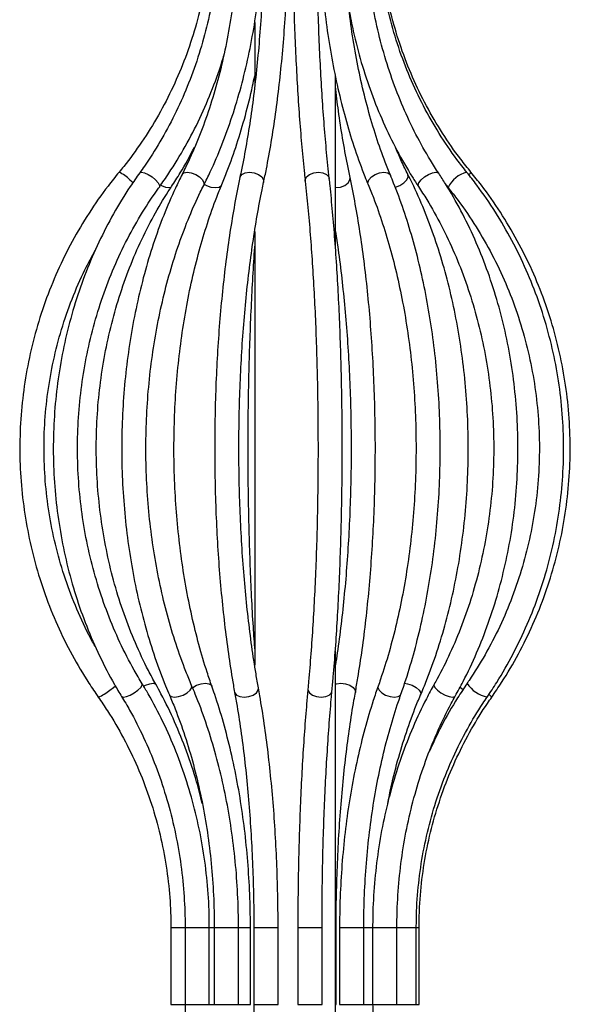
# Model space of a CAD drawing. Header units: millimetres. Extents: x -122 to 107, y -309 to 1637.
# Tile 11 of 13: x -44 to 24, y 989 to 1111. Entities that reach past the tile are written whole.
import ezdxf

# ---------------------------------------------------------------- set-up
doc = ezdxf.new("R2010")
doc.units = ezdxf.units.MM

msp = doc.modelspace()

# ---------------------------------------------------------------- linework, layer by layer
at = {"color": 7, "linetype": 'Continuous', "lineweight": 25}
for p, q in [((-14.69, 1110.36), (-14.69, 1102.41)), ((-4.69, 1082.63), (-4.69, 1103.76)), ((9.05, 1090.19), (9.27, 1089.9)), ((-14.69, 1084.43), (-14.69, 1030.7)), ((-4.69, 955.36), (-4.69, 1032.47)), ((-25.07, 998.14), (-25.07, 988.63)), ((-23.31, 998.14), (-23.31, 988.63)), ((-20.31, 988.63), (-20.31, 998.14)), ((-19.7, 998.14), (-19.7, 988.63)), ((-16.7, 988.63), (-16.7, 998.14)), ((-15.22, 988.63), (-15.22, 998.14)), ((-14.79, 998.14), (-14.79, 988.63)), ((-11.79, 988.63), (-11.79, 998.14)), ((-9.34, 998.14), (-9.34, 988.63)), ((-6.34, 988.63), (-6.34, 998.14)), ((-4.6, 988.63), (-4.6, 998.14)), ((-4.17, 998.14), (-4.17, 988.63)), ((-1.17, 988.63), (-1.17, 998.14)), ((-0.07, 998.14), (-0.07, 988.63)), ((2.93, 988.63), (2.93, 998.14)), ((5.34, 988.63), (5.34, 998.14)), ((5.68, 988.63), (5.68, 998.14)), ((-9.34, 988.63), (-6.34, 988.63))]:
    msp.add_line(p, q, dxfattribs=at)
at = {"color": 8, "linetype": 'Continuous', "lineweight": 25}
for p, q in [((-30.15, 1090.84), (-29.76, 1090.51)), ((-13.6, 1090.84), (-13.58, 1090.53)), ((-14.25, 1027.58), (-14.22, 1027.85)), ((-25.07, 998.14), (-23.31, 998.14)), ((-23.31, 998.14), (-20.31, 998.14)), ((-20.31, 998.14), (-19.7, 998.14)), ((-19.7, 998.14), (-16.7, 998.14)), ((-16.7, 998.14), (-15.22, 998.14)), ((-14.79, 998.14), (-11.79, 998.14)), ((-9.34, 998.14), (-6.34, 998.14)), ((-4.69, 998.14), (-4.6, 998.14)), ((-4.17, 998.14), (-1.17, 998.14)), ((-1.17, 998.14), (2.93, 998.14)), ((2.93, 998.14), (5.34, 998.14)), ((5.34, 998.14), (5.68, 998.14)), ((-25.07, 988.63), (-23.31, 988.63)), ((-23.31, 988.63), (-20.31, 988.63)), ((-20.31, 988.63), (-19.7, 988.63)), ((-19.7, 988.63), (-16.7, 988.63)), ((-16.7, 988.63), (-15.22, 988.63)), ((-14.79, 988.63), (-11.79, 988.63)), ((-4.69, 988.63), (-4.6, 988.63)), ((-4.17, 988.63), (-1.17, 988.63)), ((-1.17, 988.63), (2.93, 988.63)), ((2.93, 988.63), (5.34, 988.63)), ((5.34, 988.63), (5.68, 988.63))]:
    msp.add_line(p, q, dxfattribs=at)
at = {"color": 8, "linetype": 'Continuous', "lineweight": 25, "flags": 128}
for points in [[(-28.93, 1091.72), (-28.93, 1091.73), (-28.71, 1091.8), (-28.35, 1091.73), (-27.89, 1091.52), (-27.4, 1091.21), (-26.96, 1090.84)], [(-23.68, 1091.52), (-23.68, 1091.52), (-23.45, 1091.73), (-23.05, 1091.8), (-22.54, 1091.73), (-22, 1091.52), (-21.51, 1091.21), (-21.15, 1090.84)], [(-16.52, 1091.16), (-16.5, 1091.21), (-16.28, 1091.52), (-15.88, 1091.73), (-15.34, 1091.8), (-14.77, 1091.73), (-14.23, 1091.52), (-13.82, 1091.21), (-13.6, 1090.84)], [(-8.43, 1090.68), (-8.42, 1090.84), (-8.25, 1091.21), (-7.88, 1091.52), (-7.36, 1091.73), (-6.78, 1091.8), (-6.23, 1091.73), (-5.78, 1091.52), (-5.5, 1091.21), (-5.45, 1091.01)], [(-0.63, 1090.26), (-0.66, 1090.47), (-0.54, 1090.84), (-0.22, 1091.21), (0.25, 1091.52), (0.79, 1091.73), (1.33, 1091.8), (1.79, 1091.73), (2.08, 1091.52), (2.14, 1091.42)], [(2.72, 1089.94), (2.77, 1089.95), (3.31, 1090.16), (3.79, 1090.47), (4.15, 1090.84), (4.33, 1091.21), (4.3, 1091.52)], [(5.61, 1090.01), (5.57, 1090.16), (5.67, 1090.47), (5.95, 1090.84), (6.37, 1091.21), (6.86, 1091.52), (7.35, 1091.73), (7.77, 1091.8), (8.05, 1091.73), (8.11, 1091.67)], [(-26.96, 1090.84), (-26.64, 1090.47), (-26.48, 1090.16), (-26.5, 1089.96)], [(-26.33, 1090.21), (-26.24, 1090.16), (-25.75, 1089.95), (-25.33, 1089.88), (-25.05, 1089.95), (-25, 1090.01)], [(-21.15, 1090.84), (-20.98, 1090.47), (-21.01, 1090.16)], [(-20.94, 1090.33), (-20.65, 1090.16), (-20.11, 1089.95), (-19.57, 1089.88), (-19.11, 1089.95), (-18.82, 1090.16), (-18.76, 1090.26)], [(-4.69, 1089.88), (-4.63, 1089.88), (-4.06, 1089.95), (-3.52, 1090.16), (-3.11, 1090.47), (-2.89, 1090.84), (-2.87, 1091.16)], [(-32.65, 1027.58), (-32.2, 1027.91), (-31.94, 1028.11)], [(-29.15, 1027.58), (-28.8, 1027.91), (-28.62, 1028.19), (-28.62, 1028.36)], [(-28.45, 1028.07), (-28.21, 1028.19), (-27.7, 1028.38), (-27.28, 1028.44), (-27, 1028.38), (-26.94, 1028.31)], [(-22.69, 1027.58), (-22.49, 1027.91), (-22.5, 1028.17)], [(-22.39, 1027.9), (-22.37, 1027.91), (-21.89, 1028.19), (-21.34, 1028.38), (-20.8, 1028.44), (-20.35, 1028.38), (-20.06, 1028.19), (-20, 1028.08)], [(-4.69, 1028.32), (-4.54, 1028.38), (-4.01, 1028.44), (-3.43, 1028.38), (-2.89, 1028.19), (-2.47, 1027.91), (-2.24, 1027.58), (-2.21, 1027.31)], [(0.61, 1028.07), (0.59, 1027.91), (0.72, 1027.58), (1.06, 1027.25), (1.54, 1026.96), (2.09, 1026.78), (2.64, 1026.71), (3.09, 1026.78), (3.37, 1026.96), (3.44, 1027.08)], [(3.89, 1028.44), (4.26, 1028.38), (4.81, 1028.19), (5.31, 1027.91), (5.68, 1027.58), (5.88, 1027.25), (5.87, 1026.98)], [(7.55, 1028.31), (7.53, 1028.19), (7.65, 1027.91), (7.95, 1027.58), (8.39, 1027.25), (8.91, 1026.96), (9.41, 1026.78), (9.84, 1026.71), (10.11, 1026.78), (10.17, 1026.84)], [(10.76, 1027.94), (10.8, 1027.91), (11.15, 1027.66)], [(-31.18, 1026.79), (-31.17, 1026.78), (-30.96, 1026.71), (-30.59, 1026.78), (-30.12, 1026.96), (-29.61, 1027.25), (-29.15, 1027.58)], [(-25.26, 1026.98), (-25.25, 1026.96), (-25.02, 1026.78), (-24.62, 1026.71), (-24.11, 1026.78), (-23.56, 1026.96), (-23.06, 1027.25), (-22.69, 1027.58)], [(-17.17, 1027.31), (-17.16, 1027.25), (-16.94, 1026.96), (-16.54, 1026.78), (-16.01, 1026.71), (-15.43, 1026.78), (-14.89, 1026.96), (-14.48, 1027.25), (-14.25, 1027.58)], [(-8.1, 1027.72), (-8.09, 1027.58), (-7.91, 1027.25), (-7.54, 1026.96), (-7.02, 1026.78), (-6.44, 1026.71), (-5.88, 1026.78), (-5.44, 1026.96), (-5.17, 1027.25), (-5.11, 1027.44)]]:
    msp.add_lwpolyline(points, dxfattribs=at)
at = {"color": 8, "linetype": 'Continuous', "lineweight": 25}
for centre, radius, start, end in [((-33.49, 1087.54), 4.7, 44.6291, 64.9647), ((12.38, 1088.43), 3.44, 102.9989, 154.7436), ((11.21, 1092.25), 1.01, 310.428, 333.4146), ((14.83, 1030.43), 3.77, 212.1787, 259.1328), ((-36.03, 1031.58), 5.24, 291.9584, 310.2444), ((13.66, 1026.03), 1.23, 33.7952, 55.9675)]:
    msp.add_arc(centre, radius, start, end, dxfattribs=at)
at = {"color": 7, "linetype": 'Continuous', "lineweight": 25}
for points, knots in [([(-20.11, 1123.51), (-20.12, 1122.82), (-20.15, 1120.82), (-20.43, 1117.51), (-21.05, 1113.61), (-21.99, 1109.76), (-23.23, 1106.01), (-24.76, 1102.36), (-26.57, 1098.85), (-28.62, 1095.56), (-30.32, 1093.24), (-31.3, 1092.04), (-31.5, 1091.8)], [0, 0, 0, 0, 0.059549, 0.174431, 0.289336, 0.40424, 0.519146, 0.634054, 0.748963, 0.863875, 0.972762, 1, 1, 1, 1]), ([(-18.98, 1123.51), (-18.99, 1122.82), (-19.01, 1120.82), (-19.25, 1117.51), (-19.79, 1113.61), (-20.61, 1109.77), (-21.68, 1106.02), (-23.01, 1102.38), (-24.58, 1098.88), (-26.36, 1095.59), (-27.86, 1093.23), (-28.74, 1092), (-28.93, 1091.72)], [0, 0, 0, 0, 0.0595755, 0.1739407, 0.2883242, 0.4027057, 0.5170874, 0.6314725, 0.7458646, 0.8602689, 0.9687487, 1, 1, 1, 1]), ([(-16.66, 1123.51), (-16.66, 1122.82), (-16.68, 1120.81), (-16.85, 1117.49), (-17.23, 1113.58), (-17.8, 1109.74), (-18.55, 1105.98), (-19.47, 1102.35), (-20.57, 1098.84), (-21.83, 1095.5), (-22.9, 1093.09), (-23.54, 1091.8), (-23.68, 1091.52)], [0, 0, 0, 0, 0.059602, 0.173298, 0.287001, 0.400677, 0.514316, 0.627908, 0.741443, 0.854914, 0.968319, 1, 1, 1, 1]), ([(-21.01, 1090.16), (-20.73, 1090.73), (-19.93, 1092.35), (-18.72, 1095.18), (-17.45, 1098.7), (-16.35, 1102.37), (-15.43, 1106.17), (-14.7, 1110.07), (-14.15, 1114.05), (-13.8, 1118.09), (-13.67, 1121.25), (-13.66, 1123.06), (-13.66, 1123.51)], [0, 0, 0, 0, 0.059652, 0.172634, 0.285589, 0.398503, 0.511376, 0.62421, 0.737013, 0.849793, 0.962559, 1, 1, 1, 1]), ([(-13.51, 1123.51), (-13.51, 1122.81), (-13.52, 1120.78), (-13.59, 1117.44), (-13.75, 1113.5), (-13.99, 1109.63), (-14.31, 1105.84), (-14.7, 1102.17), (-15.17, 1098.64), (-15.71, 1095.27), (-16.17, 1092.8), (-16.45, 1091.47), (-16.52, 1091.16)], [0, 0, 0, 0, 0.059584, 0.172903, 0.286228, 0.399525, 0.512778, 0.625968, 0.739073, 0.852066, 0.964913, 1, 1, 1, 1]), ([(-13.58, 1090.53), (-13.47, 1091.08), (-13.13, 1092.69), (-12.62, 1095.51), (-12.09, 1099.01), (-11.63, 1102.66), (-11.24, 1106.44), (-10.94, 1110.31), (-10.71, 1114.27), (-10.56, 1118.27), (-10.51, 1121.36), (-10.51, 1123.11), (-10.51, 1123.51)], [0, 0, 0, 0, 0.059623, 0.173389, 0.287004, 0.400472, 0.51383, 0.627107, 0.740326, 0.853504, 0.966657, 1, 1, 1, 1]), ([(-10, 1123.51), (-10, 1122.8), (-10, 1120.75), (-9.96, 1117.37), (-9.88, 1113.38), (-9.75, 1109.46), (-9.58, 1105.63), (-9.38, 1101.9), (-9.13, 1098.3), (-8.85, 1094.86), (-8.61, 1092.35), (-8.46, 1090.99), (-8.43, 1090.68)], [0, 0, 0, 0, 0.059525, 0.172705, 0.285911, 0.399131, 0.512374, 0.625651, 0.738973, 0.852359, 0.965829, 1, 1, 1, 1]), ([(-5.45, 1091.01), (-5.5, 1091.55), (-5.67, 1093.12), (-5.93, 1095.86), (-6.2, 1099.29), (-6.43, 1102.87), (-6.63, 1106.58), (-6.78, 1110.39), (-6.9, 1114.3), (-6.97, 1118.26), (-7, 1121.34), (-7, 1123.09), (-7, 1123.51)], [0, 0, 0, 0, 0.059504, 0.172329, 0.285276, 0.398329, 0.511459, 0.624646, 0.737874, 0.85113, 0.964404, 1, 1, 1, 1]), ([(-6.68, 1123.51), (-6.67, 1122.79), (-6.66, 1120.72), (-6.52, 1117.31), (-6.2, 1113.29), (-5.71, 1109.33), (-5.08, 1105.45), (-4.29, 1101.69), (-3.35, 1098.05), (-2.28, 1094.56), (-1.34, 1091.99), (-0.77, 1090.6), (-0.63, 1090.26)], [0, 0, 0, 0, 0.059489, 0.172397, 0.285338, 0.398306, 0.511317, 0.624386, 0.737528, 0.850761, 0.964101, 1, 1, 1, 1]), ([(2.14, 1091.42), (1.92, 1091.95), (1.29, 1093.5), (0.34, 1096.21), (-0.67, 1099.59), (-1.54, 1103.13), (-2.27, 1106.8), (-2.86, 1110.58), (-3.29, 1114.44), (-3.57, 1118.37), (-3.67, 1121.4), (-3.68, 1123.11), (-3.68, 1123.51)], [0, 0, 0, 0, 0.059438, 0.172454, 0.285586, 0.398824, 0.512155, 0.625562, 0.73903, 0.852543, 0.966084, 1, 1, 1, 1]), ([(8.11, 1091.67), (7.77, 1092.2), (6.77, 1093.75), (5.26, 1096.46), (3.66, 1099.85), (2.28, 1103.4), (1.13, 1107.07), (0.21, 1110.85), (-0.46, 1114.71), (-0.89, 1118.56), (-1.03, 1121.5), (-1.04, 1123.13), (-1.04, 1123.51)], [0, 0, 0, 0, 0.059475, 0.173701, 0.287933, 0.402141, 0.516334, 0.630518, 0.744694, 0.858866, 0.967037, 1, 1, 1, 1]), ([(11.61, 1091.78), (11.19, 1092.31), (9.97, 1093.86), (8.13, 1096.59), (6.18, 1099.99), (4.51, 1103.55), (3.11, 1107.23), (2, 1111.01), (1.18, 1114.88), (0.68, 1118.73), (0.52, 1121.62), (0.51, 1123.19), (0.5, 1123.51)], [0, 0, 0, 0, 0.059533, 0.174367, 0.289214, 0.404049, 0.518873, 0.633688, 0.748495, 0.863295, 0.97206, 1, 1, 1, 1]), ([(12.11, 1091.8), (11.69, 1092.33), (10.43, 1093.88), (8.55, 1096.6), (6.55, 1100.01), (4.83, 1103.56), (3.39, 1107.25), (2.26, 1111.04), (1.42, 1114.9), (0.91, 1118.76), (0.74, 1121.63), (0.73, 1123.19), (0.73, 1123.51)], [0, 0, 0, 0, 0.059543, 0.174444, 0.289366, 0.404284, 0.519198, 0.63411, 0.74902, 0.863927, 0.972799, 1, 1, 1, 1]), ([(-2.98, 1111.95), (-2.82, 1111.06), (-2.42, 1108.84), (-1.51, 1105.39), (-0.27, 1101.61), (1.21, 1097.97), (2.91, 1094.48), (4.41, 1091.85), (5.35, 1090.41), (5.61, 1090.01)], [0, 0, 0, 0, 0.110834, 0.276384, 0.441943, 0.607506, 0.773067, 0.938614, 1, 1, 1, 1]), ([(-26.5, 1089.96), (-26.1, 1090.53), (-24.97, 1092.15), (-23.25, 1094.97), (-21.44, 1098.47), (-19.9, 1102.14), (-18.93, 1104.73), (-18.56, 1106.1), (-18.54, 1106.18)], [0, 0, 0, 0, 0.115828, 0.333444, 0.551131, 0.768873, 0.98666, 1, 1, 1, 1]), ([(-18.76, 1090.26), (-18.53, 1090.82), (-17.87, 1092.45), (-16.87, 1095.28), (-15.83, 1098.81), (-15.1, 1101.64), (-14.78, 1103.33), (-14.69, 1103.74)], [0, 0, 0, 0, 0.136562, 0.396094, 0.655433, 0.914554, 1, 1, 1, 1]), ([(-2.87, 1091.16), (-2.98, 1091.69), (-3.31, 1093.25), (-3.8, 1095.98), (-4.3, 1099.2), (-4.57, 1101.42), (-4.69, 1102.44)], [0, 0, 0, 0, 0.1559396, 0.4512795, 0.7470683, 1, 1, 1, 1]), ([(-25, 1090.01), (-24.63, 1090.57), (-23.62, 1092.13), (-22.73, 1093.79), (-22.16, 1094.85)], [0, 0, 0, 0, 0.361348, 1, 1, 1, 1]), ([(4.3, 1091.52), (4.03, 1092.05), (3.51, 1093.09), (3.04, 1094.21), (2.81, 1094.77)], [0, 0, 0, 0, 0.505468, 1, 1, 1, 1]), ([(-31.5, 1091.8), (-31.96, 1091.23), (-33.27, 1089.6), (-35.25, 1086.76), (-37.35, 1083.23), (-39.16, 1079.55), (-40.69, 1075.74), (-41.93, 1071.82), (-42.86, 1067.81), (-43.49, 1063.75), (-43.8, 1059.65), (-43.81, 1055.53), (-43.49, 1051.43), (-42.87, 1047.37), (-41.94, 1043.36), (-40.71, 1039.44), (-39.18, 1035.62), (-37.36, 1031.94), (-35.62, 1028.99), (-34.46, 1027.29), (-34.07, 1026.72)], [0, 0, 0, 0, 0.031296, 0.089968, 0.148652, 0.207336, 0.266023, 0.32471, 0.383399, 0.442089, 0.50078, 0.559471, 0.618162, 0.676854, 0.735545, 0.794236, 0.852926, 0.911615, 0.970303, 1, 1, 1, 1]), ([(-28.93, 1091.72), (-29.33, 1091.15), (-30.48, 1089.52), (-32.21, 1086.67), (-34.04, 1083.14), (-35.63, 1079.45), (-36.96, 1075.63), (-38.04, 1071.7), (-38.85, 1067.69), (-39.39, 1063.62), (-39.66, 1059.52), (-39.65, 1055.4), (-39.37, 1051.29), (-38.81, 1047.23), (-37.99, 1043.22), (-36.9, 1039.3), (-35.55, 1035.48), (-33.94, 1031.8), (-32.45, 1028.92), (-31.48, 1027.29), (-31.18, 1026.79)], [0, 0, 0, 0, 0.031322, 0.090181, 0.149059, 0.207951, 0.266856, 0.325769, 0.384691, 0.443618, 0.50255, 0.561485, 0.620423, 0.679363, 0.738303, 0.797243, 0.856182, 0.915116, 0.974045, 1, 1, 1, 1]), ([(-23.68, 1091.52), (-23.96, 1090.95), (-24.77, 1089.32), (-25.99, 1086.46), (-27.28, 1082.91), (-28.39, 1079.21), (-29.32, 1075.38), (-30.07, 1071.45), (-30.63, 1067.44), (-31, 1063.37), (-31.18, 1059.27), (-31.17, 1055.16), (-30.95, 1051.06), (-30.55, 1047), (-29.96, 1043), (-29.18, 1039.09), (-28.21, 1035.28), (-27.07, 1031.6), (-26.05, 1028.86), (-25.41, 1027.36), (-25.26, 1026.99)], [0, 0, 0, 0, 0.031352, 0.090737, 0.150109, 0.209459, 0.268788, 0.328097, 0.38739, 0.446671, 0.505945, 0.565216, 0.624489, 0.683769, 0.743061, 0.802368, 0.861697, 0.921052, 0.980436, 1, 1, 1, 1]), ([(3.44, 1027.08), (3.64, 1027.67), (4.24, 1029.41), (5.13, 1032.41), (6.04, 1036.11), (6.81, 1039.93), (7.42, 1043.86), (7.88, 1047.87), (8.18, 1051.94), (8.32, 1056.03), (8.3, 1060.14), (8.12, 1064.23), (7.78, 1068.28), (7.28, 1072.27), (6.63, 1076.18), (5.83, 1079.97), (4.88, 1083.64), (3.78, 1087.15), (2.84, 1089.71), (2.27, 1091.1), (2.14, 1091.42)], [0, 0, 0, 0, 0.031333, 0.090866, 0.150361, 0.209814, 0.269232, 0.328623, 0.387995, 0.447355, 0.506711, 0.566068, 0.625433, 0.684812, 0.744213, 0.803645, 0.863115, 0.922631, 0.982202, 1, 1, 1, 1]), ([(5.87, 1026.99), (6.12, 1027.58), (6.84, 1029.32), (7.92, 1032.32), (9.03, 1036.02), (9.96, 1039.85), (10.7, 1043.78), (11.26, 1047.8), (11.62, 1051.87), (11.8, 1055.97), (11.77, 1060.08), (11.56, 1064.18), (11.15, 1068.24), (10.55, 1072.24), (9.77, 1076.15), (8.8, 1079.95), (7.65, 1083.63), (6.33, 1087.14), (5.18, 1089.75), (4.47, 1091.17), (4.3, 1091.52)], [0, 0, 0, 0, 0.031333, 0.090697, 0.150047, 0.209375, 0.268684, 0.327977, 0.387258, 0.446531, 0.505802, 0.565076, 0.624356, 0.683648, 0.742956, 0.802286, 0.861641, 0.921026, 0.980442, 1, 1, 1, 1]), ([(10.17, 1026.84), (10.5, 1027.44), (11.45, 1029.18), (12.85, 1032.18), (14.3, 1035.87), (15.52, 1039.7), (16.5, 1043.63), (17.24, 1047.64), (17.72, 1051.72), (17.95, 1055.82), (17.93, 1059.94), (17.66, 1064.05), (17.14, 1068.11), (16.37, 1072.12), (15.35, 1076.04), (14.09, 1079.85), (12.61, 1083.52), (10.9, 1087.05), (9.36, 1089.74), (8.39, 1091.24), (8.11, 1091.67)], [0, 0, 0, 0, 0.031321, 0.090328, 0.14935, 0.208381, 0.267418, 0.326459, 0.385502, 0.444548, 0.503596, 0.562647, 0.621702, 0.68076, 0.739821, 0.798885, 0.857951, 0.917016, 0.976076, 1, 1, 1, 1]), ([(14.12, 1026.73), (14.52, 1027.33), (15.67, 1029.06), (17.37, 1032.06), (19.14, 1035.74), (20.62, 1039.56), (21.82, 1043.49), (22.71, 1047.49), (23.31, 1051.56), (23.61, 1055.67), (23.6, 1059.78), (23.28, 1063.88), (22.66, 1067.95), (21.74, 1071.95), (20.52, 1075.87), (19.01, 1079.68), (17.23, 1083.36), (15.18, 1086.88), (13.27, 1089.67), (12.02, 1091.26), (11.61, 1091.78)], [0, 0, 0, 0, 0.031299, 0.090009, 0.148732, 0.207459, 0.266192, 0.324928, 0.383667, 0.442409, 0.501152, 0.559897, 0.618642, 0.677386, 0.736129, 0.79487, 0.853607, 0.912342, 0.971071, 1, 1, 1, 1]), ([(14.69, 1026.72), (15.1, 1027.32), (16.28, 1029.05), (18.03, 1032.04), (19.84, 1035.73), (21.36, 1039.54), (22.58, 1043.47), (23.5, 1047.47), (24.12, 1051.54), (24.42, 1055.64), (24.41, 1059.76), (24.09, 1063.86), (23.45, 1067.92), (22.51, 1071.92), (21.27, 1075.84), (19.73, 1079.65), (17.9, 1083.33), (15.8, 1086.85), (13.84, 1089.66), (12.55, 1091.26), (12.11, 1091.8)], [0, 0, 0, 0, 0.031295, 0.089969, 0.148654, 0.207341, 0.266028, 0.324717, 0.383407, 0.442098, 0.500789, 0.55948, 0.618172, 0.676863, 0.735554, 0.794244, 0.852933, 0.911621, 0.970308, 1, 1, 1, 1]), ([(-22.5, 1028.17), (-22.74, 1028.74), (-23.43, 1030.4), (-24.46, 1033.28), (-25.53, 1036.85), (-26.43, 1040.55), (-27.14, 1044.36), (-27.68, 1048.26), (-28.03, 1052.21), (-28.19, 1056.2), (-28.16, 1060.19), (-27.94, 1064.17), (-27.53, 1068.11), (-26.94, 1071.98), (-26.16, 1075.76), (-25.21, 1079.43), (-24.09, 1082.95), (-22.83, 1086.26), (-21.77, 1088.63), (-21.15, 1089.88), (-21.01, 1090.16)], [0, 0, 0, 0, 0.031256, 0.090881, 0.150539, 0.210223, 0.269929, 0.329655, 0.389394, 0.449144, 0.508898, 0.56865, 0.628394, 0.688123, 0.747833, 0.807518, 0.867174, 0.926798, 0.983266, 1, 1, 1, 1]), ([(-20, 1028.08), (-20.19, 1028.65), (-20.77, 1030.31), (-21.62, 1033.2), (-22.5, 1036.77), (-23.24, 1040.47), (-23.84, 1044.28), (-24.28, 1048.18), (-24.57, 1052.14), (-24.71, 1056.14), (-24.68, 1060.14), (-24.51, 1064.13), (-24.17, 1068.07), (-23.68, 1071.95), (-23.05, 1075.74), (-22.26, 1079.41), (-21.34, 1082.94), (-20.29, 1086.31), (-19.4, 1088.72), (-18.87, 1090), (-18.76, 1090.26)], [0, 0, 0, 0, 0.031256, 0.090707, 0.150212, 0.209765, 0.269357, 0.32898, 0.388626, 0.448287, 0.507956, 0.567624, 0.627283, 0.686923, 0.746538, 0.806118, 0.865657, 0.925143, 0.98457, 1, 1, 1, 1]), ([(-16.52, 1091.16), (-16.63, 1090.6), (-16.97, 1088.97), (-17.48, 1086.13), (-18.02, 1082.6), (-18.49, 1078.92), (-18.88, 1075.12), (-19.2, 1071.21), (-19.43, 1067.22), (-19.58, 1063.18), (-19.65, 1059.11), (-19.64, 1055.02), (-19.55, 1050.95), (-19.38, 1046.92), (-19.13, 1042.96), (-18.79, 1039.08), (-18.38, 1035.3), (-17.9, 1031.66), (-17.48, 1029.03), (-17.23, 1027.61), (-17.17, 1027.31)], [0, 0, 0, 0, 0.031336, 0.091124, 0.150835, 0.21047, 0.270049, 0.329586, 0.389092, 0.448577, 0.508049, 0.567516, 0.626983, 0.686456, 0.745941, 0.805448, 0.864983, 0.924558, 0.984186, 1, 1, 1, 1]), ([(-14.22, 1027.85), (-14.32, 1028.42), (-14.62, 1030.1), (-15.06, 1033), (-15.51, 1036.59), (-15.9, 1040.32), (-16.2, 1044.15), (-16.43, 1048.07), (-16.58, 1052.05), (-16.65, 1056.07), (-16.64, 1060.09), (-16.55, 1064.1), (-16.38, 1068.07), (-16.13, 1071.98), (-15.81, 1075.79), (-15.4, 1079.49), (-14.93, 1083.05), (-14.39, 1086.44), (-13.92, 1088.91), (-13.64, 1090.23), (-13.58, 1090.53)], [0, 0, 0, 0, 0.031268, 0.090565, 0.149932, 0.209361, 0.268837, 0.328347, 0.387881, 0.447431, 0.506989, 0.566549, 0.6261, 0.685636, 0.745148, 0.804628, 0.864064, 0.923441, 0.982744, 1, 1, 1, 1]), ([(-8.43, 1090.68), (-8.37, 1090.13), (-8.2, 1088.55), (-7.94, 1085.78), (-7.67, 1082.33), (-7.43, 1078.72), (-7.23, 1074.98), (-7.07, 1071.13), (-6.95, 1067.19), (-6.87, 1063.2), (-6.84, 1059.17), (-6.84, 1055.13), (-6.89, 1051.1), (-6.97, 1047.12), (-7.1, 1043.2), (-7.27, 1039.37), (-7.48, 1035.65), (-7.72, 1032.07), (-7.94, 1029.45), (-8.07, 1028.03), (-8.1, 1027.72)], [0, 0, 0, 0, 0.031271, 0.090567, 0.149925, 0.209337, 0.268789, 0.328271, 0.387773, 0.44729, 0.506817, 0.566349, 0.625882, 0.68541, 0.744929, 0.804435, 0.863921, 0.923382, 0.982806, 1, 1, 1, 1]), ([(-5.11, 1027.44), (-5.06, 1028.03), (-4.9, 1029.74), (-4.67, 1032.7), (-4.43, 1036.36), (-4.23, 1040.15), (-4.07, 1044.04), (-3.95, 1048.01), (-3.87, 1052.04), (-3.84, 1056.1), (-3.84, 1060.17), (-3.89, 1064.23), (-3.98, 1068.24), (-4.11, 1072.19), (-4.28, 1076.06), (-4.49, 1079.81), (-4.74, 1083.43), (-5.03, 1086.9), (-5.27, 1089.39), (-5.41, 1090.72), (-5.45, 1091.01)], [0, 0, 0, 0, 0.031309, 0.090939, 0.150536, 0.210098, 0.269635, 0.329152, 0.388657, 0.448154, 0.507648, 0.567142, 0.62664, 0.686145, 0.745662, 0.805196, 0.864755, 0.924346, 0.983982, 1, 1, 1, 1]), ([(-2.21, 1027.31), (-2.11, 1027.9), (-1.81, 1029.62), (-1.35, 1032.6), (-0.89, 1036.28), (-0.5, 1040.09), (-0.19, 1044), (0.05, 1047.98), (0.2, 1052.03), (0.27, 1056.1), (0.26, 1060.19), (0.16, 1064.26), (-0.01, 1068.28), (-0.27, 1072.25), (-0.6, 1076.13), (-1.01, 1079.9), (-1.5, 1083.54), (-2.06, 1087.02), (-2.53, 1089.53), (-2.81, 1090.87), (-2.87, 1091.16)], [0, 0, 0, 0, 0.031321, 0.091011, 0.150645, 0.210223, 0.269759, 0.329265, 0.38875, 0.448222, 0.507688, 0.567155, 0.626628, 0.686114, 0.745621, 0.805157, 0.864733, 0.924362, 0.984061, 1, 1, 1, 1]), ([(-0.63, 1090.26), (-0.41, 1089.73), (0.23, 1088.17), (1.19, 1085.43), (2.21, 1082.02), (3.1, 1078.45), (3.84, 1074.75), (4.44, 1070.94), (4.89, 1067.04), (5.18, 1063.09), (5.32, 1059.09), (5.3, 1055.09), (5.12, 1051.1), (4.79, 1047.15), (4.31, 1043.27), (3.67, 1039.48), (2.9, 1035.81), (1.98, 1032.27), (1.19, 1029.73), (0.71, 1028.36), (0.61, 1028.08)], [0, 0, 0, 0, 0.031236, 0.090626, 0.150076, 0.20958, 0.269131, 0.328723, 0.388345, 0.447991, 0.507652, 0.56732, 0.626989, 0.686647, 0.746288, 0.805904, 0.865485, 0.925024, 0.984512, 1, 1, 1, 1]), ([(-28.62, 1028.36), (-28.96, 1028.93), (-29.95, 1030.59), (-31.42, 1033.48), (-32.94, 1037.05), (-34.21, 1040.76), (-35.23, 1044.58), (-35.98, 1048.47), (-36.46, 1052.42), (-36.68, 1056.41), (-36.62, 1060.4), (-36.29, 1064.37), (-35.7, 1068.3), (-34.83, 1072.16), (-33.71, 1075.94), (-32.33, 1079.59), (-30.72, 1083.11), (-28.89, 1086.41), (-27.44, 1088.66), (-26.62, 1089.79), (-26.5, 1089.96)], [0, 0, 0, 0, 0.031275, 0.091418, 0.151563, 0.211696, 0.27182, 0.331936, 0.392047, 0.452154, 0.512257, 0.572358, 0.632457, 0.692555, 0.752654, 0.812754, 0.872858, 0.932969, 0.989962, 1, 1, 1, 1]), ([(-26.94, 1028.31), (-27.25, 1028.88), (-28.16, 1030.54), (-29.51, 1033.43), (-30.91, 1037), (-32.08, 1040.71), (-33.01, 1044.52), (-33.7, 1048.41), (-34.15, 1052.36), (-34.35, 1056.34), (-34.3, 1060.34), (-34.01, 1064.31), (-33.46, 1068.24), (-32.68, 1072.1), (-31.65, 1075.87), (-30.4, 1079.53), (-28.92, 1083.05), (-27.25, 1086.35), (-25.9, 1088.63), (-25.13, 1089.81), (-25, 1090.01)], [0, 0, 0, 0, 0.0312678, 0.0912684, 0.1512759, 0.2112757, 0.2712705, 0.331262, 0.3912509, 0.4512375, 0.5112216, 0.5712029, 0.6311806, 0.6911544, 0.7511245, 0.8110913, 0.8710562, 0.9310214, 0.9878758, 1, 1, 1, 1]), ([(5.61, 1090.01), (5.95, 1089.48), (6.96, 1087.92), (8.49, 1085.18), (10.11, 1081.76), (11.5, 1078.18), (12.68, 1074.48), (13.61, 1070.67), (14.31, 1066.77), (14.76, 1062.82), (14.96, 1058.84), (14.92, 1054.85), (14.62, 1050.88), (14.08, 1046.95), (13.3, 1043.08), (12.28, 1039.31), (11.03, 1035.65), (9.57, 1032.19), (8.37, 1029.78), (7.68, 1028.53), (7.55, 1028.31)], [0, 0, 0, 0, 0.031256, 0.091273, 0.151292, 0.2113, 0.2713, 0.331294, 0.391286, 0.451275, 0.511262, 0.571246, 0.631227, 0.691205, 0.751179, 0.811149, 0.871116, 0.931081, 0.987923, 1, 1, 1, 1]), ([(9.27, 1089.9), (9.69, 1089.37), (10.92, 1087.8), (12.78, 1085.05), (14.76, 1081.62), (16.46, 1078.03), (17.88, 1074.32), (19.01, 1070.5), (19.85, 1066.6), (20.39, 1062.65), (20.63, 1058.66), (20.56, 1054.67), (20.19, 1050.69), (19.51, 1046.76), (18.54, 1042.9), (17.27, 1039.12), (15.72, 1035.46), (13.93, 1032.01), (12.5, 1029.7), (11.72, 1028.54), (11.64, 1028.42)], [0, 0, 0, 0, 0.031287, 0.09162, 0.151961, 0.212295, 0.272623, 0.332947, 0.393266, 0.453583, 0.513896, 0.574208, 0.634519, 0.69483, 0.755142, 0.815455, 0.875771, 0.93609, 0.993251, 1, 1, 1, 1]), ([(-4.69, 1084.44), (-4.58, 1083.7), (-4.28, 1081.83), (-3.89, 1078.64), (-3.5, 1074.92), (-3.19, 1071.09), (-2.96, 1067.17), (-2.81, 1063.19), (-2.73, 1059.18), (-2.74, 1055.15), (-2.83, 1051.14), (-3, 1047.17), (-3.25, 1043.26), (-3.57, 1039.45), (-3.97, 1035.75), (-4.35, 1032.83), (-4.61, 1031.2), (-4.69, 1030.71)], [0, 0, 0, 0, 0.0459149, 0.1167386, 0.1876371, 0.2585917, 0.3295878, 0.4006131, 0.4716575, 0.542712, 0.6137678, 0.6848143, 0.7558427, 0.8268435, 0.8978055, 0.9687155, 1, 1, 1, 1]), ([(-34.36, 1032.86), (-34.5, 1033.1), (-35.32, 1034.48), (-36.56, 1037.16), (-38.03, 1040.86), (-39.19, 1044.68), (-40.05, 1048.58), (-40.6, 1052.54), (-40.83, 1056.53), (-40.76, 1060.52), (-40.37, 1064.5), (-39.67, 1068.43), (-38.67, 1072.3), (-37.36, 1076.07), (-35.95, 1079.38), (-34.85, 1081.36), (-34.4, 1082.18)], [0, 0, 0, 0, 0.016351, 0.093779, 0.171204, 0.248628, 0.32605, 0.403471, 0.480891, 0.55831, 0.635729, 0.713148, 0.790567, 0.867987, 0.945408, 1, 1, 1, 1]), ([(-14.69, 1082.67), (-14.7, 1082.61), (-14.8, 1081.38), (-14.95, 1078.84), (-15.15, 1075.06), (-15.31, 1071.17), (-15.44, 1067.2), (-15.51, 1063.17), (-15.55, 1059.11), (-15.55, 1055.04), (-15.5, 1050.99), (-15.41, 1046.97), (-15.28, 1043.02), (-15.11, 1039.16), (-14.92, 1035.63), (-14.76, 1033.47), (-14.69, 1032.5)], [0, 0, 0, 0, 0.004138, 0.082001, 0.159817, 0.2376, 0.315357, 0.393099, 0.47083, 0.548556, 0.626283, 0.704014, 0.781754, 0.859511, 0.93729, 1, 1, 1, 1]), ([(-20.31, 998.14), (-20.31, 998.86), (-20.34, 1000.94), (-20.58, 1004.37), (-21.14, 1008.4), (-21.97, 1012.37), (-23.06, 1016.25), (-24.41, 1020.03), (-26.01, 1023.67), (-27.46, 1026.42), (-28.37, 1027.95), (-28.62, 1028.36)], [0, 0, 0, 0, 0.067233, 0.19387, 0.320533, 0.447198, 0.573862, 0.700522, 0.827173, 0.953811, 1, 1, 1, 1]), ([(-21.19, 1013.54), (-21.41, 1014.44), (-21.96, 1016.64), (-23.1, 1020.03), (-24.57, 1023.67), (-25.89, 1026.41), (-26.73, 1027.92), (-26.94, 1028.31)], [0, 0, 0, 0, 0.171503, 0.41889, 0.666284, 0.913674, 1, 1, 1, 1]), ([(-16.7, 998.14), (-16.7, 998.85), (-16.72, 1000.92), (-16.89, 1004.35), (-17.28, 1008.37), (-17.87, 1012.34), (-18.64, 1016.22), (-19.59, 1019.99), (-20.72, 1023.64), (-21.73, 1026.34), (-22.35, 1027.81), (-22.5, 1028.17)], [0, 0, 0, 0, 0.06721, 0.194588, 0.322002, 0.449441, 0.576916, 0.704438, 0.832016, 0.959659, 1, 1, 1, 1]), ([(-15.22, 998.14), (-15.22, 998.85), (-15.23, 1000.92), (-15.38, 1004.33), (-15.7, 1008.35), (-16.18, 1012.31), (-16.82, 1016.19), (-17.61, 1019.96), (-18.54, 1023.59), (-19.37, 1026.28), (-19.88, 1027.74), (-20, 1028.08)], [0, 0, 0, 0, 0.06721, 0.194771, 0.32237, 0.45, 0.577678, 0.705421, 0.833247, 0.961176, 1, 1, 1, 1]), ([(-11.79, 998.14), (-11.79, 998.84), (-11.8, 1000.9), (-11.87, 1004.3), (-12.04, 1008.29), (-12.28, 1012.23), (-12.61, 1016.08), (-13.01, 1019.83), (-13.49, 1023.44), (-13.91, 1026.09), (-14.16, 1027.52), (-14.22, 1027.85)], [0, 0, 0, 0, 0.067227, 0.195024, 0.322856, 0.450714, 0.578617, 0.706583, 0.834636, 0.962804, 1, 1, 1, 1]), ([(0.61, 1028.08), (0.4, 1027.49), (-0.19, 1025.77), (-1.07, 1022.79), (-1.97, 1019.12), (-2.73, 1015.33), (-3.33, 1011.43), (-3.77, 1007.45), (-4.06, 1003.42), (-4.16, 1000.31), (-4.17, 998.54), (-4.17, 998.14)], [0, 0, 0, 0, 0.067353, 0.19532, 0.323205, 0.450997, 0.578713, 0.706371, 0.833986, 0.961576, 1, 1, 1, 1]), ([(7.55, 1028.31), (7.23, 1027.72), (6.29, 1026), (4.9, 1023.02), (3.46, 1019.36), (2.26, 1015.56), (1.3, 1011.66), (0.58, 1007.68), (0.12, 1003.64), (-0.06, 1000.45), (-0.07, 998.61), (-0.07, 998.14)], [0, 0, 0, 0, 0.067323, 0.194137, 0.320982, 0.447848, 0.574726, 0.701613, 0.828506, 0.955404, 1, 1, 1, 1]), ([(11.64, 1028.42), (11.24, 1027.83), (10.1, 1026.11), (8.49, 1023.32), (7.45, 1021.05), (6.97, 1020.01)], [0, 0, 0, 0, 0.223521, 0.64269, 1, 1, 1, 1]), ([(-34.07, 1026.72), (-33.69, 1026.15), (-32.56, 1024.51), (-30.9, 1021.64), (-29.17, 1018.09), (-27.74, 1014.4), (-26.6, 1010.61), (-25.77, 1006.75), (-25.25, 1002.89), (-25.08, 1000.01), (-25.07, 998.45), (-25.07, 998.14)], [0, 0, 0, 0, 0.067257, 0.197037, 0.32684, 0.45664, 0.586436, 0.71623, 0.846021, 0.968995, 1, 1, 1, 1]), ([(-31.18, 1026.79), (-30.84, 1026.23), (-29.86, 1024.59), (-28.41, 1021.73), (-26.91, 1018.18), (-25.66, 1014.5), (-24.66, 1010.72), (-23.93, 1006.86), (-23.47, 1003.01), (-23.32, 1000.09), (-23.31, 998.49), (-23.31, 998.14)], [0, 0, 0, 0, 0.067214, 0.196496, 0.325784, 0.455046, 0.584287, 0.713512, 0.842725, 0.965139, 1, 1, 1, 1]), ([(-25.26, 1026.99), (-25.02, 1026.42), (-24.33, 1024.78), (-23.31, 1021.92), (-22.26, 1018.38), (-21.38, 1014.71), (-20.67, 1010.94), (-20.15, 1007.07), (-19.82, 1003.16), (-19.7, 1000.17), (-19.7, 998.49), (-19.7, 998.14)], [0, 0, 0, 0, 0.0671696, 0.1953105, 0.3235279, 0.4517998, 0.5801214, 0.7084849, 0.8368803, 0.9652962, 1, 1, 1, 1]), ([(-17.17, 1027.31), (-17.07, 1026.74), (-16.78, 1025.08), (-16.34, 1022.2), (-15.89, 1018.64), (-15.52, 1014.95), (-15.22, 1011.14), (-14.99, 1007.26), (-14.85, 1003.31), (-14.8, 1000.26), (-14.79, 998.53), (-14.79, 998.14)], [0, 0, 0, 0, 0.067196, 0.194626, 0.322209, 0.449928, 0.577749, 0.705646, 0.833596, 0.961579, 1, 1, 1, 1]), ([(-8.1, 1027.72), (-8.15, 1027.13), (-8.3, 1025.44), (-8.53, 1022.5), (-8.77, 1018.87), (-8.96, 1015.11), (-9.12, 1011.25), (-9.24, 1007.31), (-9.31, 1003.32), (-9.34, 1000.25), (-9.34, 998.52), (-9.34, 998.14)], [0, 0, 0, 0, 0.067295, 0.195466, 0.323567, 0.45159, 0.579556, 0.707482, 0.83538, 0.963262, 1, 1, 1, 1]), ([(-6.34, 998.14), (-6.34, 998.84), (-6.34, 1000.87), (-6.3, 1004.23), (-6.22, 1008.18), (-6.09, 1012.07), (-5.93, 1015.87), (-5.72, 1019.55), (-5.48, 1023.1), (-5.27, 1025.7), (-5.14, 1027.12), (-5.11, 1027.44)], [0, 0, 0, 0, 0.067278, 0.195202, 0.323142, 0.451062, 0.578954, 0.706803, 0.834594, 0.962308, 1, 1, 1, 1]), ([(-4.6, 998.14), (-4.59, 998.83), (-4.59, 1000.86), (-4.51, 1004.21), (-4.35, 1008.14), (-4.11, 1012.01), (-3.79, 1015.8), (-3.4, 1019.47), (-2.93, 1023), (-2.52, 1025.59), (-2.27, 1026.99), (-2.21, 1027.31)], [0, 0, 0, 0, 0.0672924, 0.1952708, 0.3232575, 0.4512117, 0.5791156, 0.7069486, 0.834686, 0.9622971, 1, 1, 1, 1]), ([(-1.17, 998.14), (-1.17, 998.83), (-1.15, 1000.84), (-1.01, 1004.17), (-0.7, 1008.08), (-0.23, 1011.93), (0.39, 1015.69), (1.15, 1019.34), (2.06, 1022.84), (2.85, 1025.39), (3.33, 1026.77), (3.44, 1027.08)], [0, 0, 0, 0, 0.067309, 0.1955222, 0.3237398, 0.4519199, 0.5800445, 0.7080954, 0.8360532, 0.9638984, 1, 1, 1, 1]), ([(1.8, 1013.51), (1.94, 1014.22), (2.32, 1016.19), (3.13, 1019.29), (4.22, 1022.8), (5.17, 1025.33), (5.75, 1026.7), (5.87, 1026.99)], [0, 0, 0, 0, 0.148072, 0.408782, 0.669363, 0.929798, 1, 1, 1, 1]), ([(2.93, 998.14), (2.94, 998.82), (2.96, 1000.83), (3.18, 1004.14), (3.68, 1008.04), (4.42, 1011.88), (5.41, 1015.63), (6.62, 1019.26), (8.04, 1022.7), (9.26, 1025.2), (10, 1026.53), (10.17, 1026.84)], [0, 0, 0, 0, 0.067296, 0.196198, 0.325118, 0.454029, 0.582931, 0.711827, 0.840717, 0.962906, 1, 1, 1, 1]), ([(5.34, 998.14), (5.34, 998.82), (5.37, 1000.82), (5.64, 1004.13), (6.25, 1008.04), (7.16, 1011.88), (8.37, 1015.63), (9.86, 1019.27), (11.59, 1022.72), (13.07, 1025.18), (13.94, 1026.47), (14.12, 1026.73)], [0, 0, 0, 0, 0.067267, 0.196899, 0.326555, 0.456213, 0.585874, 0.715539, 0.845213, 0.968108, 1, 1, 1, 1]), ([(5.68, 998.14), (5.69, 998.82), (5.72, 1000.82), (5.99, 1004.13), (6.62, 1008.04), (7.56, 1011.88), (8.8, 1015.64), (10.33, 1019.28), (12.11, 1022.73), (13.62, 1025.18), (14.51, 1026.46), (14.69, 1026.72)], [0, 0, 0, 0, 0.067262, 0.197025, 0.326813, 0.456601, 0.586391, 0.716182, 0.845976, 0.968963, 1, 1, 1, 1]), ([(-23.31, 988.63), (-23.31, 987.95), (-23.33, 985.95), (-23.58, 982.64), (-24.12, 978.73), (-24.93, 974.9), (-26.01, 971.14), (-27.33, 967.51), (-28.91, 964), (-30.71, 960.65), (-32.71, 957.54), (-34.28, 955.45), (-35.15, 954.39), (-35.28, 954.24)], [0, 0, 0, 0, 0.054074, 0.157878, 0.261698, 0.365517, 0.469336, 0.573157, 0.676986, 0.780825, 0.884681, 0.983165, 1, 1, 1, 1]), ([(-14.79, 988.63), (-14.79, 987.94), (-14.8, 985.91), (-14.87, 982.56), (-15.04, 978.63), (-15.28, 974.75), (-15.6, 970.97), (-15.99, 967.3), (-16.46, 963.77), (-16.99, 960.39), (-17.58, 957.26), (-18.07, 955.05), (-18.35, 953.89), (-18.41, 953.64)], [0, 0, 0, 0, 0.054084, 0.156944, 0.25981, 0.362649, 0.465449, 0.568191, 0.670857, 0.773421, 0.875852, 0.972562, 1, 1, 1, 1]), ([(-0.07, 988.63), (-0.06, 987.91), (-0.04, 985.83), (0.19, 982.4), (0.69, 978.37), (1.46, 974.4), (2.46, 970.52), (3.7, 966.74), (5.18, 963.1), (6.88, 959.6), (8.79, 956.29), (10.39, 953.91), (11.34, 952.65), (11.55, 952.37)], [0, 0, 0, 0, 0.053997, 0.155919, 0.257865, 0.359818, 0.461776, 0.56374, 0.665707, 0.767671, 0.869628, 0.971568, 1, 1, 1, 1])]:
    msp.add_open_spline(points, degree=3, knots=knots, dxfattribs=at)

doc.saveas('drawing.dxf')
